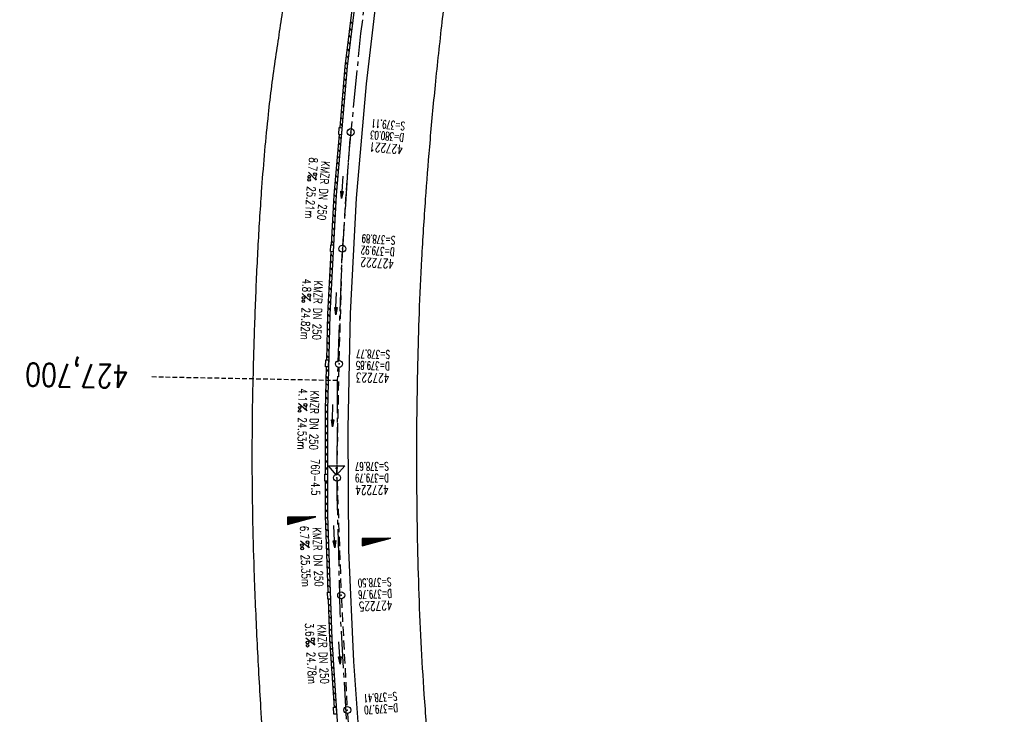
# Model space of a CAD drawing. Extents: x 450316 to 454644, y 428795 to 436505.
# Tile 32 of 256: x 452806 to 453018, y 430398 to 430548. Entities that reach past the tile are written whole.
import ezdxf
from ezdxf.enums import TextEntityAlignment as Align

# ---------------------------------------------------------------- set-up
doc = ezdxf.new("R2010")
doc.units = 0
doc.header["$LTSCALE"] = 2
doc.header["$MEASUREMENT"] = 0
for name, pattern in [('ACHSE', [5.5, 4, -0.5, 0.5, -0.5]), ('AUSGEZOGEN', [0]), ('GESTRICH-X2', [1.5, 1, -0.5]), ('GESTRICHELT', [0.75, 0.5, -0.25])]:
    doc.linetypes.add(name, pattern=pattern)
doc.layers.get('0').update_dxf_attribs({"linetype": 'CONTINUOUS'})
for name, color, linetype in [('ACHSETOP', 1, 'ACHSE'), ('FBR', 8, 'CONTINUOUS'), ('GEF', 1, 'AUSGEZOGEN'), ('HEKTOM', 1, 'GESTRICHELT'), ('KANAL', 7, 'GESTRICH-X2'), ('Netzknoten_PKT', 7, 'CONTINUOUS'), ('Netzknoten_PKT-NR', 7, 'CONTINUOUS'), ('Netzknoten_SIGNATUR', 7, 'CONTINUOUS'), ('PFEIL', 7, 'CONTINUOUS'), ('RINNE', 8, 'CONTINUOUS'), ('SCHACHTNR', 6, 'CONTINUOUS'), ('TEXTO', 4, 'CONTINUOUS'), ('TEXTU', 4, 'CONTINUOUS')]:
    doc.layers.add(name, color=color, linetype=linetype)
doc.styles.add('ROMANS', font='romans.shx', dxfattribs={"width": 0.8})

# ---------------------------------------------------------------- blocks, each defined once
blk = doc.blocks.new('PROM')
blk.add_line((1.57, 1.82), (0.02, 0.02))
for centre, radius in [((0.32, 1.51), 0.317), ((0.94, 0.29), 0.283), ((1.64, 0.29), 0.283)]:
    blk.add_circle(centre, radius)
blk.add_arc((0.99, 2.68), 1.03, 239.1414, 303.3549)
blk = doc.blocks.new('PFEIL2')
at = {"color": 0}
for p, q in [((0.88, 0), (-2.4, -0.01)), ((0.88, -0.27), (0.88, 0.28)), ((0.88, 0.28), (2.43, 0.01)), ((0.91, 0.27), (0.88, 0.26)), ((0.97, 0.26), (0.88, 0.25)), ((1.02, 0.25), (0.88, 0.23)), ((1.07, 0.24), (0.88, 0.21)), ((1.13, 0.23), (0.88, 0.19)), ((1.18, 0.22), (0.88, 0.17)), ((1.24, 0.21), (0.88, 0.15)), ((1.29, 0.21), (0.88, 0.14)), ((1.34, 0.2), (0.88, 0.12)), ((1.4, 0.19), (0.88, 0.1)), ((1.45, 0.18), (0.88, 0.08)), ((1.51, 0.17), (0.88, 0.06)), ((1.56, 0.16), (0.88, 0.04)), ((1.61, 0.15), (0.88, 0.02)), ((1.67, 0.14), (0.88, 0.01)), ((1.72, 0.13), (0.88, -0.01)), ((1.78, 0.12), (0.88, -0.03)), ((1.83, 0.11), (0.88, -0.05)), ((1.88, 0.1), (0.88, -0.07)), ((1.94, 0.09), (0.88, -0.09)), ((2.05, 0.08), (0.88, -0.12)), ((1.99, 0.08), (0.88, -0.11)), ((2.1, 0.07), (0.88, -0.14)), ((2.15, 0.06), (0.88, -0.16)), ((2.21, 0.05), (0.88, -0.18)), ((2.26, 0.04), (0.88, -0.2)), ((2.32, 0.03), (0.88, -0.22)), ((2.37, 0.02), (0.88, -0.23)), ((2.42, 0.01), (0.88, -0.25)), ((2.43, 0.01), (0.88, -0.27))]:
    blk.add_line(p, q, dxfattribs=at)
blk = doc.blocks.new('GST')
at = {"color": 0}
blk.add_circle((0, 0), 0.75, dxfattribs=at)
blk.add_point((0, 0), dxfattribs=at)
blk = doc.blocks.new('*X33')
at = {"color": 0}
for p, q in [((725.83, 193.84), (727.44, 195.45)), ((725.83, 193.85), (727.43, 195.45)), ((725.83, 193.86), (727.42, 195.45)), ((725.83, 193.87), (727.41, 195.45)), ((725.83, 193.88), (727.4, 195.45)), ((725.83, 193.89), (727.39, 195.45)), ((725.83, 193.9), (727.38, 195.45)), ((725.83, 193.91), (727.37, 195.45)), ((725.83, 193.91), (727.37, 195.45)), ((725.83, 193.92), (727.36, 195.45)), ((725.83, 193.93), (727.35, 195.45)), ((725.83, 193.94), (727.34, 195.45)), ((725.83, 193.95), (727.33, 195.45)), ((725.83, 193.96), (727.32, 195.45)), ((725.83, 193.97), (727.31, 195.45)), ((725.83, 193.98), (727.3, 195.45)), ((725.83, 193.99), (727.29, 195.45)), ((725.83, 193.99), (727.29, 195.45)), ((725.83, 194), (727.28, 195.45)), ((725.83, 194.01), (727.27, 195.45)), ((725.83, 194.02), (727.26, 195.45)), ((725.83, 194.03), (727.25, 195.45)), ((725.83, 194.04), (727.24, 195.45)), ((725.83, 194.05), (727.23, 195.45)), ((725.83, 194.06), (727.22, 195.45)), ((725.83, 194.06), (727.21, 195.45)), ((725.83, 194.07), (727.21, 195.45)), ((725.83, 194.08), (727.2, 195.45)), ((725.83, 194.09), (727.19, 195.45)), ((725.83, 194.1), (727.18, 195.45)), ((725.83, 194.11), (727.17, 195.45)), ((725.83, 194.12), (727.16, 195.45)), ((725.83, 194.13), (727.15, 195.45)), ((725.83, 194.14), (727.14, 195.45)), ((725.83, 194.14), (727.14, 195.45)), ((725.83, 194.15), (727.13, 195.45)), ((725.83, 194.16), (727.12, 195.45)), ((725.83, 194.17), (727.11, 195.45)), ((725.83, 194.18), (727.1, 195.45)), ((725.83, 194.19), (727.09, 195.45)), ((725.83, 194.2), (727.08, 195.45)), ((725.83, 194.21), (727.07, 195.45)), ((725.83, 194.21), (727.06, 195.45)), ((725.83, 194.22), (727.06, 195.45)), ((725.83, 194.23), (727.05, 195.45)), ((725.83, 194.24), (727.04, 195.45)), ((725.83, 194.25), (727.03, 195.45)), ((725.83, 194.26), (727.02, 195.45)), ((725.83, 194.27), (727.01, 195.45)), ((725.83, 194.28), (727, 195.45)), ((725.83, 194.29), (726.99, 195.45)), ((725.83, 194.29), (726.99, 195.45)), ((725.83, 194.3), (726.98, 195.45)), ((725.83, 194.31), (726.97, 195.45)), ((725.83, 194.32), (726.96, 195.45)), ((725.83, 194.33), (726.95, 195.45)), ((725.83, 194.34), (726.94, 195.45)), ((725.83, 194.35), (726.93, 195.45)), ((725.83, 194.36), (726.92, 195.45)), ((725.83, 194.37), (726.91, 195.45)), ((725.83, 194.37), (726.91, 195.45)), ((725.83, 194.38), (726.9, 195.45)), ((725.83, 194.39), (726.89, 195.45)), ((725.83, 194.4), (726.88, 195.45)), ((725.83, 194.41), (726.87, 195.45)), ((725.83, 194.42), (726.86, 195.45)), ((725.83, 194.43), (726.85, 195.45)), ((725.83, 194.44), (726.84, 195.45)), ((725.83, 194.44), (726.83, 195.45)), ((725.83, 194.45), (726.83, 195.45)), ((725.83, 194.46), (726.82, 195.45)), ((725.83, 194.47), (726.81, 195.45)), ((725.83, 194.48), (726.8, 195.45)), ((725.83, 194.49), (726.79, 195.45)), ((725.83, 194.5), (726.78, 195.45)), ((725.83, 194.51), (726.77, 195.45)), ((725.83, 194.52), (726.76, 195.45)), ((725.83, 194.52), (726.76, 195.45)), ((725.83, 194.53), (726.75, 195.45)), ((725.83, 194.54), (726.74, 195.45)), ((725.83, 194.55), (726.73, 195.45)), ((725.83, 194.56), (726.72, 195.45)), ((725.83, 194.57), (726.71, 195.45)), ((725.83, 194.58), (726.7, 195.45)), ((725.83, 194.59), (726.69, 195.45)), ((725.83, 194.59), (726.68, 195.45)), ((725.83, 194.6), (726.68, 195.45)), ((725.83, 194.61), (726.67, 195.45)), ((725.83, 194.62), (726.66, 195.45)), ((725.83, 194.63), (726.65, 195.45)), ((725.83, 194.64), (726.64, 195.45)), ((725.83, 194.65), (726.63, 195.45)), ((725.83, 194.66), (726.62, 195.45)), ((725.83, 194.67), (726.61, 195.45)), ((725.83, 194.67), (726.61, 195.45)), ((725.83, 194.68), (726.6, 195.45)), ((725.83, 194.69), (726.59, 195.45)), ((725.83, 194.7), (726.58, 195.45)), ((725.83, 194.71), (726.57, 195.45)), ((725.83, 194.72), (726.56, 195.45)), ((725.83, 194.73), (726.55, 195.45)), ((725.83, 194.74), (726.54, 195.45)), ((725.83, 194.75), (726.53, 195.45)), ((725.83, 194.75), (726.53, 195.45)), ((725.83, 194.76), (726.52, 195.45)), ((725.83, 194.77), (726.51, 195.45)), ((725.83, 194.78), (726.5, 195.45)), ((725.83, 194.79), (726.49, 195.45)), ((725.83, 194.8), (726.48, 195.45)), ((725.83, 194.81), (726.47, 195.45)), ((725.83, 194.82), (726.46, 195.45)), ((725.83, 194.82), (726.45, 195.45)), ((725.83, 194.83), (726.45, 195.45)), ((725.83, 194.84), (726.44, 195.45)), ((725.83, 194.85), (726.43, 195.45)), ((725.83, 194.86), (726.42, 195.45)), ((725.83, 194.87), (726.41, 195.45)), ((725.83, 194.88), (726.4, 195.45)), ((725.83, 194.89), (726.39, 195.45)), ((725.83, 194.9), (726.38, 195.45)), ((725.83, 194.9), (726.38, 195.45)), ((725.83, 194.91), (726.37, 195.45)), ((725.83, 194.92), (726.36, 195.45)), ((725.83, 194.93), (726.35, 195.45)), ((725.83, 194.94), (726.34, 195.45)), ((725.83, 194.95), (726.33, 195.45)), ((725.83, 194.96), (726.32, 195.45)), ((725.83, 194.97), (726.31, 195.45)), ((725.83, 194.98), (726.3, 195.45)), ((725.83, 194.98), (726.3, 195.45)), ((725.83, 194.99), (726.29, 195.45)), ((725.83, 195), (726.28, 195.45)), ((725.83, 195.01), (726.27, 195.45)), ((725.83, 195.02), (726.26, 195.45)), ((725.83, 195.03), (726.25, 195.45)), ((725.83, 195.04), (726.24, 195.45)), ((725.83, 195.05), (726.23, 195.45)), ((725.83, 195.05), (726.22, 195.45)), ((725.83, 195.06), (726.22, 195.45)), ((725.83, 195.07), (726.21, 195.45)), ((725.83, 195.08), (726.2, 195.45)), ((725.83, 195.09), (726.19, 195.45)), ((725.83, 195.1), (726.18, 195.45)), ((725.83, 195.11), (726.17, 195.45)), ((725.83, 195.12), (726.16, 195.45)), ((725.83, 195.13), (726.15, 195.45)), ((725.83, 195.13), (726.15, 195.45)), ((725.83, 195.14), (726.14, 195.45)), ((725.83, 195.15), (726.13, 195.45)), ((725.83, 195.16), (726.12, 195.45)), ((725.83, 195.17), (726.11, 195.45)), ((725.83, 195.18), (726.1, 195.45)), ((725.83, 195.19), (726.09, 195.45)), ((725.83, 195.2), (726.08, 195.45)), ((725.83, 195.2), (726.07, 195.45)), ((725.83, 195.21), (726.07, 195.45)), ((725.83, 195.22), (726.06, 195.45)), ((725.83, 195.23), (726.05, 195.45)), ((725.83, 195.24), (726.04, 195.45)), ((725.83, 195.25), (726.03, 195.45)), ((725.83, 195.26), (726.02, 195.45)), ((725.83, 195.27), (726.01, 195.45)), ((725.83, 195.28), (726, 195.45)), ((725.83, 195.28), (726, 195.45)), ((725.83, 195.29), (725.99, 195.45)), ((725.83, 195.3), (725.98, 195.45)), ((725.83, 195.31), (725.97, 195.45)), ((725.83, 195.32), (725.96, 195.45)), ((725.83, 195.33), (725.95, 195.45)), ((725.83, 195.34), (725.94, 195.45)), ((725.83, 195.35), (725.93, 195.45)), ((725.83, 195.36), (725.92, 195.45)), ((725.83, 195.36), (725.92, 195.45)), ((725.83, 195.37), (725.91, 195.45)), ((725.83, 195.38), (725.9, 195.45)), ((725.83, 195.39), (725.89, 195.45)), ((725.83, 195.4), (725.88, 195.45)), ((725.83, 195.41), (725.87, 195.45)), ((725.83, 195.42), (725.86, 195.45)), ((725.83, 195.43), (725.85, 195.45)), ((725.83, 195.43), (725.84, 195.45)), ((725.83, 195.44), (725.84, 195.45)), ((725.83, 193.83), (727.43, 195.43)), ((725.83, 193.82), (727.43, 195.42)), ((725.83, 193.81), (727.43, 195.41)), ((725.83, 193.8), (727.42, 195.4)), ((725.83, 193.79), (727.42, 195.38)), ((725.83, 193.78), (727.42, 195.37)), ((725.83, 193.77), (727.41, 195.36)), ((725.83, 193.76), (727.41, 195.35)), ((725.83, 193.76), (727.41, 195.34)), ((725.83, 193.75), (727.4, 195.32)), ((725.83, 193.74), (727.4, 195.31)), ((725.83, 193.73), (727.4, 195.3)), ((725.83, 193.72), (727.4, 195.29)), ((725.83, 193.71), (727.39, 195.28)), ((725.83, 193.7), (727.39, 195.26)), ((725.83, 193.69), (727.39, 195.25)), ((725.83, 193.68), (727.38, 195.24)), ((725.83, 193.68), (727.38, 195.23)), ((725.83, 193.67), (727.38, 195.22)), ((725.83, 193.66), (727.37, 195.2)), ((725.83, 193.65), (727.37, 195.19)), ((725.83, 193.64), (727.37, 195.18)), ((725.83, 193.63), (727.36, 195.17)), ((725.83, 193.62), (727.36, 195.16)), ((725.83, 193.61), (727.36, 195.14)), ((725.83, 193.61), (727.35, 195.13)), ((725.83, 193.6), (727.35, 195.12)), ((725.83, 193.59), (727.35, 195.11)), ((725.83, 193.58), (727.34, 195.1)), ((725.83, 193.57), (727.34, 195.08)), ((725.83, 193.56), (727.34, 195.07)), ((725.83, 193.55), (727.34, 195.06)), ((725.83, 193.54), (727.33, 195.05)), ((725.83, 193.53), (727.33, 195.04)), ((725.83, 193.53), (727.33, 195.02)), ((725.83, 193.52), (727.32, 195.01)), ((725.83, 193.51), (727.32, 195)), ((725.83, 193.5), (727.32, 194.99)), ((725.83, 193.49), (727.31, 194.98)), ((725.83, 193.48), (727.31, 194.96)), ((725.83, 193.47), (727.31, 194.95)), ((725.83, 193.46), (727.3, 194.94)), ((725.83, 193.45), (727.3, 194.93)), ((725.83, 193.45), (727.3, 194.92)), ((725.83, 193.44), (727.29, 194.91)), ((725.83, 193.43), (727.29, 194.89)), ((725.83, 193.42), (727.29, 194.88)), ((725.83, 193.41), (727.29, 194.87)), ((725.83, 193.4), (727.28, 194.86)), ((725.83, 193.39), (727.28, 194.85)), ((725.83, 193.38), (727.28, 194.83)), ((725.83, 193.38), (727.27, 194.82)), ((725.83, 193.37), (727.27, 194.81)), ((725.83, 193.36), (727.27, 194.8)), ((725.83, 193.35), (727.26, 194.79)), ((725.83, 193.34), (727.26, 194.77)), ((725.83, 193.33), (727.26, 194.76)), ((725.83, 193.32), (727.25, 194.75)), ((725.83, 193.31), (727.25, 194.74)), ((725.83, 193.3), (727.25, 194.73)), ((725.83, 193.3), (727.24, 194.71)), ((725.83, 193.29), (727.24, 194.7)), ((725.83, 193.28), (727.24, 194.69)), ((725.83, 193.27), (727.23, 194.68)), ((725.83, 193.26), (727.23, 194.67)), ((725.83, 193.25), (727.23, 194.65)), ((725.83, 193.24), (727.23, 194.64)), ((725.83, 193.23), (727.22, 194.63)), ((725.83, 193.22), (727.22, 194.62)), ((725.83, 193.22), (727.22, 194.61)), ((725.83, 193.21), (727.21, 194.59)), ((725.83, 193.2), (727.21, 194.58)), ((725.83, 193.19), (727.21, 194.57)), ((725.83, 193.18), (727.2, 194.56)), ((725.83, 193.17), (727.2, 194.55)), ((725.83, 193.16), (727.2, 194.53)), ((725.83, 193.15), (727.19, 194.52)), ((725.83, 193.15), (727.19, 194.51)), ((725.83, 193.14), (727.19, 194.5)), ((725.83, 193.13), (727.18, 194.49)), ((725.83, 193.12), (727.18, 194.47)), ((725.83, 193.11), (727.18, 194.46)), ((725.83, 193.1), (727.17, 194.45)), ((725.83, 193.09), (727.17, 194.44)), ((725.83, 193.08), (727.17, 194.43)), ((725.83, 193.07), (727.17, 194.41)), ((725.83, 193.07), (727.16, 194.4)), ((725.83, 193.06), (727.16, 194.39)), ((725.83, 193.05), (727.16, 194.38)), ((725.83, 193.04), (727.15, 194.37)), ((725.83, 193.03), (727.15, 194.35)), ((725.83, 193.02), (727.15, 194.34)), ((725.83, 193.01), (727.14, 194.33)), ((725.83, 193), (727.14, 194.32)), ((725.83, 193), (727.14, 194.31)), ((725.83, 192.99), (727.13, 194.29)), ((725.83, 192.98), (727.13, 194.28)), ((725.83, 192.97), (727.13, 194.27)), ((725.83, 192.96), (727.12, 194.26)), ((725.83, 192.95), (727.12, 194.25)), ((725.83, 192.94), (727.12, 194.23)), ((725.83, 192.93), (727.11, 194.22)), ((725.83, 192.92), (727.11, 194.21)), ((725.83, 192.92), (727.11, 194.2)), ((725.83, 192.91), (727.11, 194.19)), ((725.83, 192.9), (727.1, 194.17)), ((725.83, 192.89), (727.1, 194.16)), ((725.83, 192.88), (727.1, 194.15)), ((725.83, 192.87), (727.09, 194.14)), ((725.83, 192.86), (727.09, 194.13)), ((725.83, 192.85), (727.09, 194.11)), ((725.83, 192.84), (727.08, 194.1)), ((725.83, 192.84), (727.08, 194.09)), ((725.83, 192.83), (727.08, 194.08)), ((725.83, 192.82), (727.07, 194.07)), ((725.83, 192.81), (727.07, 194.05)), ((725.83, 192.8), (727.07, 194.04)), ((725.83, 192.79), (727.06, 194.03)), ((725.83, 192.78), (727.06, 194.02)), ((725.83, 192.77), (727.06, 194.01)), ((725.83, 192.77), (727.05, 193.99)), ((725.83, 192.76), (727.05, 193.98)), ((725.83, 192.75), (727.05, 193.97)), ((725.83, 192.74), (727.05, 193.96)), ((725.83, 192.73), (727.04, 193.95)), ((725.83, 192.72), (727.04, 193.93)), ((725.83, 192.71), (727.04, 193.92)), ((725.83, 192.7), (727.03, 193.91)), ((725.83, 192.69), (727.03, 193.9)), ((725.83, 192.69), (727.03, 193.89)), ((725.83, 192.68), (727.02, 193.87)), ((725.83, 192.67), (727.02, 193.86)), ((725.83, 192.66), (727.02, 193.85)), ((725.83, 192.65), (727.01, 193.84)), ((725.83, 192.64), (727.01, 193.83)), ((725.83, 192.63), (727.01, 193.81)), ((725.83, 192.62), (727, 193.8)), ((725.83, 192.62), (727, 193.79)), ((725.83, 192.61), (727, 193.78)), ((725.83, 192.6), (726.99, 193.77)), ((725.83, 192.59), (726.99, 193.75)), ((725.83, 192.58), (726.99, 193.74)), ((725.83, 192.57), (726.99, 193.73)), ((725.83, 192.56), (726.98, 193.72)), ((725.83, 192.55), (726.98, 193.71)), ((725.83, 192.54), (726.98, 193.69)), ((725.83, 192.54), (726.97, 193.68)), ((725.83, 192.53), (726.97, 193.67)), ((725.83, 192.52), (726.97, 193.66)), ((725.83, 192.51), (726.96, 193.65)), ((725.83, 192.5), (726.96, 193.63)), ((725.83, 192.49), (726.96, 193.62)), ((725.83, 192.48), (726.95, 193.61)), ((725.83, 192.47), (726.95, 193.6)), ((725.83, 192.46), (726.95, 193.59)), ((725.83, 192.46), (726.94, 193.57)), ((725.83, 192.45), (726.94, 193.56)), ((725.83, 192.44), (726.94, 193.55)), ((725.83, 192.43), (726.94, 193.54)), ((725.83, 192.42), (726.93, 193.53)), ((725.83, 192.41), (726.93, 193.51)), ((725.83, 192.4), (726.93, 193.5)), ((725.83, 192.39), (726.92, 193.49)), ((725.83, 192.39), (726.92, 193.48)), ((725.83, 192.38), (726.92, 193.47)), ((725.83, 192.37), (726.91, 193.45)), ((725.83, 192.36), (726.91, 193.44)), ((725.83, 192.35), (726.91, 193.43)), ((725.83, 192.34), (726.9, 193.42)), ((725.83, 192.33), (726.9, 193.41)), ((725.83, 192.32), (726.9, 193.39)), ((725.83, 192.31), (726.89, 193.38)), ((725.83, 192.31), (726.89, 193.37)), ((725.83, 192.3), (726.89, 193.36)), ((725.83, 192.29), (726.88, 193.35)), ((725.83, 192.28), (726.88, 193.33)), ((725.83, 192.27), (726.88, 193.32)), ((725.83, 192.26), (726.88, 193.31)), ((725.83, 192.25), (726.87, 193.3)), ((725.83, 192.24), (726.87, 193.29)), ((725.83, 192.24), (726.87, 193.27)), ((725.83, 192.23), (726.86, 193.26)), ((725.83, 192.22), (726.86, 193.25)), ((725.83, 192.21), (726.86, 193.24)), ((725.83, 192.2), (726.85, 193.23)), ((725.83, 192.19), (726.85, 193.21)), ((725.83, 192.18), (726.85, 193.2)), ((725.83, 192.17), (726.84, 193.19)), ((725.83, 192.16), (726.84, 193.18)), ((725.83, 192.16), (726.84, 193.17)), ((725.83, 192.15), (726.83, 193.15)), ((725.83, 192.14), (726.83, 193.14)), ((725.83, 192.13), (726.83, 193.13)), ((725.83, 192.12), (726.82, 193.12)), ((725.83, 192.11), (726.82, 193.11)), ((725.83, 192.1), (726.82, 193.09)), ((725.83, 192.09), (726.82, 193.08)), ((725.83, 192.08), (726.81, 193.07)), ((725.83, 192.08), (726.81, 193.06)), ((725.83, 192.07), (726.81, 193.05)), ((725.83, 192.06), (726.8, 193.03)), ((725.83, 192.05), (726.8, 193.02)), ((725.83, 192.04), (726.8, 193.01)), ((725.83, 192.03), (726.79, 193)), ((725.83, 192.02), (726.79, 192.99)), ((725.83, 192.01), (726.79, 192.97)), ((725.83, 192.01), (726.78, 192.96)), ((725.83, 192), (726.78, 192.95)), ((725.83, 191.99), (726.78, 192.94)), ((725.83, 191.98), (726.77, 192.93)), ((725.83, 191.97), (726.77, 192.91)), ((725.83, 191.96), (726.77, 192.9)), ((725.83, 191.95), (726.76, 192.89)), ((725.83, 191.94), (726.76, 192.88)), ((725.83, 191.93), (726.76, 192.87)), ((725.83, 191.93), (726.76, 192.85)), ((725.83, 191.92), (726.75, 192.84)), ((725.83, 191.91), (726.75, 192.83)), ((725.83, 191.9), (726.75, 192.82)), ((725.83, 191.89), (726.74, 192.81)), ((725.83, 191.88), (726.74, 192.79)), ((725.83, 191.87), (726.74, 192.78)), ((725.83, 191.86), (726.73, 192.77)), ((725.83, 191.85), (726.73, 192.76)), ((725.83, 191.85), (726.73, 192.75)), ((725.83, 191.84), (726.72, 192.73)), ((725.83, 191.83), (726.72, 192.72)), ((725.83, 191.82), (726.72, 192.71)), ((725.83, 191.81), (726.71, 192.7)), ((725.83, 191.8), (726.71, 192.69)), ((725.83, 191.79), (726.71, 192.67)), ((725.83, 191.78), (726.7, 192.66)), ((725.83, 191.78), (726.7, 192.65)), ((725.83, 191.77), (726.7, 192.64)), ((725.83, 191.76), (726.7, 192.63)), ((725.83, 191.75), (726.69, 192.61)), ((725.83, 191.74), (726.69, 192.6)), ((725.83, 191.73), (726.69, 192.59)), ((725.83, 191.72), (726.68, 192.58)), ((725.83, 191.71), (726.68, 192.57)), ((725.83, 191.7), (726.68, 192.55)), ((725.83, 191.7), (726.67, 192.54)), ((725.83, 191.69), (726.67, 192.53)), ((725.83, 191.68), (726.67, 192.52)), ((725.83, 191.67), (726.66, 192.51)), ((725.83, 191.66), (726.66, 192.49)), ((725.83, 191.65), (726.66, 192.48)), ((725.83, 191.64), (726.65, 192.47)), ((725.83, 191.63), (726.65, 192.46)), ((725.83, 191.63), (726.65, 192.45)), ((725.83, 191.62), (726.64, 192.43)), ((725.83, 191.61), (726.64, 192.42)), ((725.83, 191.6), (726.64, 192.41)), ((725.83, 191.59), (726.64, 192.4)), ((725.83, 191.58), (726.63, 192.39)), ((725.83, 191.57), (726.63, 192.37)), ((725.83, 191.56), (726.63, 192.36)), ((725.83, 191.55), (726.62, 192.35)), ((725.83, 191.55), (726.62, 192.34)), ((725.83, 191.54), (726.62, 192.33)), ((725.83, 191.53), (726.61, 192.31)), ((725.83, 191.52), (726.61, 192.3)), ((725.83, 191.51), (726.61, 192.29)), ((725.83, 191.5), (726.6, 192.28)), ((725.83, 191.49), (726.6, 192.27)), ((725.83, 191.48), (726.6, 192.25)), ((725.83, 191.47), (726.59, 192.24)), ((725.83, 191.47), (726.59, 192.23)), ((725.83, 191.46), (726.59, 192.22)), ((725.83, 191.45), (726.59, 192.21)), ((725.83, 191.44), (726.58, 192.19)), ((725.83, 191.43), (726.58, 192.18)), ((725.83, 191.42), (726.58, 192.17)), ((725.83, 191.41), (726.57, 192.16)), ((725.83, 191.4), (726.57, 192.15)), ((725.83, 191.4), (726.57, 192.13)), ((725.83, 191.39), (726.56, 192.12)), ((725.83, 191.38), (726.56, 192.11)), ((725.83, 191.37), (726.56, 192.1)), ((725.83, 191.36), (726.55, 192.09)), ((725.83, 191.35), (726.55, 192.07)), ((725.83, 191.34), (726.55, 192.06)), ((725.83, 191.33), (726.54, 192.05)), ((725.83, 191.32), (726.54, 192.04)), ((725.83, 191.32), (726.54, 192.03)), ((725.83, 191.31), (726.53, 192.01)), ((725.83, 191.3), (726.53, 192)), ((725.83, 191.29), (726.53, 191.99)), ((725.83, 191.28), (726.53, 191.98)), ((725.83, 191.27), (726.52, 191.97)), ((725.83, 191.26), (726.52, 191.95)), ((725.83, 191.25), (726.52, 191.94)), ((725.83, 191.25), (726.51, 191.93)), ((725.83, 191.24), (726.51, 191.92)), ((725.83, 191.23), (726.51, 191.91)), ((725.83, 191.22), (726.5, 191.89)), ((725.83, 191.21), (726.5, 191.88)), ((725.83, 191.2), (726.5, 191.87)), ((725.83, 191.19), (726.49, 191.86)), ((725.83, 191.18), (726.49, 191.85)), ((725.83, 191.17), (726.49, 191.84)), ((725.83, 191.17), (726.48, 191.82)), ((725.83, 191.16), (726.48, 191.81)), ((725.83, 191.15), (726.48, 191.8)), ((725.83, 191.14), (726.47, 191.79)), ((725.83, 191.13), (726.47, 191.78)), ((725.83, 191.12), (726.47, 191.76)), ((725.83, 191.11), (726.47, 191.75)), ((725.83, 191.1), (726.46, 191.74)), ((725.83, 191.09), (726.46, 191.73)), ((725.83, 191.09), (726.46, 191.72)), ((725.83, 191.08), (726.45, 191.7)), ((725.83, 191.07), (726.45, 191.69)), ((725.83, 191.06), (726.45, 191.68)), ((725.83, 191.05), (726.44, 191.67)), ((725.83, 191.04), (726.44, 191.66)), ((725.83, 191.03), (726.44, 191.64)), ((725.83, 191.02), (726.43, 191.63)), ((725.83, 191.02), (726.43, 191.62)), ((725.83, 191.01), (726.43, 191.61)), ((725.83, 191), (726.42, 191.6)), ((725.83, 190.99), (726.42, 191.58)), ((725.83, 190.98), (726.42, 191.57)), ((725.83, 190.97), (726.41, 191.56)), ((725.83, 190.96), (726.41, 191.55)), ((725.83, 190.95), (726.41, 191.54)), ((725.83, 190.94), (726.41, 191.52)), ((725.83, 190.94), (726.4, 191.51)), ((725.83, 190.93), (726.4, 191.5)), ((725.83, 190.92), (726.4, 191.49)), ((725.83, 190.91), (726.39, 191.48)), ((725.83, 190.9), (726.39, 191.46)), ((725.83, 190.89), (726.39, 191.45)), ((725.83, 190.88), (726.38, 191.44)), ((725.83, 190.87), (726.38, 191.43)), ((725.83, 190.87), (726.38, 191.42)), ((725.83, 190.86), (726.37, 191.4)), ((725.83, 190.85), (726.37, 191.39)), ((725.83, 190.84), (726.37, 191.38)), ((725.83, 190.83), (726.36, 191.37)), ((725.83, 190.82), (726.36, 191.36)), ((725.83, 190.81), (726.36, 191.34)), ((725.83, 190.8), (726.35, 191.33)), ((725.83, 190.79), (726.35, 191.32)), ((725.83, 190.79), (726.35, 191.31)), ((725.83, 190.78), (726.35, 191.3)), ((725.83, 190.77), (726.34, 191.28)), ((725.83, 190.76), (726.34, 191.27)), ((725.83, 190.75), (726.34, 191.26)), ((725.83, 190.74), (726.33, 191.25)), ((725.83, 190.73), (726.33, 191.24)), ((725.83, 190.72), (726.33, 191.22)), ((725.83, 190.71), (726.32, 191.21)), ((725.83, 190.71), (726.32, 191.2)), ((725.83, 190.7), (726.32, 191.19)), ((725.83, 190.69), (726.31, 191.18)), ((725.83, 190.68), (726.31, 191.16)), ((725.83, 190.67), (726.31, 191.15)), ((725.83, 190.66), (726.3, 191.14)), ((725.83, 190.65), (726.3, 191.13)), ((725.83, 190.64), (726.3, 191.12)), ((725.83, 190.64), (726.29, 191.1)), ((725.83, 190.63), (726.29, 191.09)), ((725.83, 190.62), (726.29, 191.08)), ((725.83, 190.61), (726.29, 191.07)), ((725.83, 190.6), (726.28, 191.06)), ((725.83, 190.59), (726.28, 191.04)), ((725.83, 190.58), (726.28, 191.03)), ((725.83, 190.57), (726.27, 191.02)), ((725.83, 190.56), (726.27, 191.01)), ((725.83, 190.56), (726.27, 191)), ((725.83, 190.55), (726.26, 190.98)), ((725.83, 190.54), (726.26, 190.97)), ((725.83, 190.53), (726.26, 190.96)), ((725.83, 190.52), (726.25, 190.95)), ((725.83, 190.51), (726.25, 190.94)), ((725.83, 190.5), (726.25, 190.92)), ((725.83, 190.49), (726.24, 190.91)), ((725.83, 190.48), (726.24, 190.9)), ((725.83, 190.48), (726.24, 190.89)), ((725.83, 190.47), (726.24, 190.88)), ((725.83, 190.46), (726.23, 190.86)), ((725.83, 190.45), (726.23, 190.85)), ((725.83, 190.44), (726.23, 190.84)), ((725.83, 190.43), (726.22, 190.83)), ((725.83, 190.42), (726.22, 190.82)), ((725.83, 190.41), (726.22, 190.8)), ((725.83, 190.41), (726.21, 190.79)), ((725.83, 190.4), (726.21, 190.78)), ((725.83, 190.39), (726.21, 190.77)), ((725.83, 190.38), (726.2, 190.76)), ((725.83, 190.37), (726.2, 190.74)), ((725.83, 190.36), (726.2, 190.73)), ((725.83, 190.35), (726.19, 190.72)), ((725.83, 190.34), (726.19, 190.71)), ((725.83, 190.33), (726.19, 190.7)), ((725.83, 190.33), (726.18, 190.68)), ((725.83, 190.32), (726.18, 190.67)), ((725.83, 190.31), (726.18, 190.66)), ((725.83, 190.3), (726.18, 190.65)), ((725.83, 190.29), (726.17, 190.64)), ((725.83, 190.28), (726.17, 190.62)), ((725.83, 190.27), (726.17, 190.61)), ((725.83, 190.26), (726.16, 190.6)), ((725.83, 190.26), (726.16, 190.59)), ((725.83, 190.25), (726.16, 190.58)), ((725.83, 190.24), (726.15, 190.56)), ((725.83, 190.23), (726.15, 190.55)), ((725.83, 190.22), (726.15, 190.54)), ((725.83, 190.21), (726.14, 190.53)), ((725.83, 190.2), (726.14, 190.52)), ((725.83, 190.19), (726.14, 190.5)), ((725.83, 190.18), (726.13, 190.49)), ((725.83, 190.18), (726.13, 190.48)), ((725.83, 190.17), (726.13, 190.47)), ((725.83, 190.16), (726.12, 190.46)), ((725.83, 190.15), (726.12, 190.44)), ((725.83, 190.14), (726.12, 190.43)), ((725.83, 190.13), (726.12, 190.42)), ((725.83, 190.12), (726.11, 190.41)), ((725.83, 190.11), (726.11, 190.4)), ((725.83, 190.1), (726.11, 190.38)), ((725.83, 190.1), (726.1, 190.37)), ((725.83, 190.09), (726.1, 190.36)), ((725.83, 190.08), (726.1, 190.35)), ((725.83, 190.07), (726.09, 190.34)), ((725.83, 190.06), (726.09, 190.32)), ((725.83, 190.05), (726.09, 190.31)), ((725.83, 190.04), (726.08, 190.3)), ((725.83, 190.03), (726.08, 190.29)), ((725.83, 190.03), (726.08, 190.28)), ((725.83, 190.02), (726.07, 190.26)), ((725.83, 190.01), (726.07, 190.25)), ((725.83, 190), (726.07, 190.24)), ((725.83, 189.99), (726.06, 190.23)), ((725.83, 189.98), (726.06, 190.22)), ((725.83, 189.97), (726.06, 190.2)), ((725.83, 189.96), (726.06, 190.19)), ((725.83, 189.95), (726.05, 190.18)), ((725.83, 189.95), (726.05, 190.17)), ((725.83, 189.94), (726.05, 190.16)), ((725.83, 189.93), (726.04, 190.14)), ((725.83, 189.92), (726.04, 190.13)), ((725.83, 189.91), (726.04, 190.12)), ((725.83, 189.9), (726.03, 190.11)), ((725.83, 189.89), (726.03, 190.1)), ((725.83, 189.88), (726.03, 190.08)), ((725.83, 189.88), (726.02, 190.07)), ((725.83, 189.87), (726.02, 190.06)), ((725.83, 189.86), (726.02, 190.05)), ((725.83, 189.85), (726.01, 190.04)), ((725.83, 189.84), (726.01, 190.02)), ((725.83, 189.83), (726.01, 190.01)), ((725.83, 189.82), (726, 190)), ((725.83, 189.81), (726, 189.99)), ((725.83, 189.8), (726, 189.98)), ((725.83, 189.8), (726, 189.96)), ((725.83, 189.79), (725.99, 189.95)), ((725.83, 189.78), (725.99, 189.94)), ((725.83, 189.77), (725.99, 189.93)), ((725.83, 189.76), (725.98, 189.92)), ((725.83, 189.75), (725.98, 189.9)), ((725.83, 189.74), (725.98, 189.89)), ((725.83, 189.73), (725.97, 189.88)), ((725.83, 189.72), (725.97, 189.87)), ((725.83, 189.72), (725.97, 189.86)), ((725.83, 189.71), (725.96, 189.84)), ((725.83, 189.7), (725.96, 189.83)), ((725.83, 189.69), (725.96, 189.82)), ((725.83, 189.68), (725.95, 189.81)), ((725.83, 189.67), (725.95, 189.8)), ((725.83, 189.66), (725.95, 189.78)), ((725.83, 189.65), (725.94, 189.77)), ((725.83, 189.65), (725.94, 189.76)), ((725.83, 189.64), (725.94, 189.75)), ((725.83, 189.63), (725.94, 189.74)), ((725.83, 189.62), (725.93, 189.72)), ((725.83, 189.61), (725.93, 189.71)), ((725.83, 189.6), (725.93, 189.7)), ((725.83, 189.59), (725.92, 189.69)), ((725.83, 189.58), (725.92, 189.68)), ((725.83, 189.57), (725.92, 189.66)), ((725.83, 189.57), (725.91, 189.65)), ((725.83, 189.56), (725.91, 189.64)), ((725.83, 189.55), (725.91, 189.63)), ((725.83, 189.54), (725.9, 189.62)), ((725.83, 189.53), (725.9, 189.6)), ((725.83, 189.52), (725.9, 189.59)), ((725.83, 189.51), (725.89, 189.58)), ((725.83, 189.5), (725.89, 189.57)), ((725.83, 189.49), (725.89, 189.56)), ((725.83, 189.49), (725.89, 189.54)), ((725.83, 189.48), (725.88, 189.53)), ((725.83, 189.47), (725.88, 189.52)), ((725.83, 189.46), (725.88, 189.51)), ((725.83, 189.45), (725.87, 189.5)), ((725.83, 189.44), (725.87, 189.48)), ((725.83, 189.43), (725.87, 189.47)), ((725.83, 189.42), (725.86, 189.46)), ((725.83, 189.42), (725.86, 189.45)), ((725.83, 189.41), (725.86, 189.44)), ((725.83, 189.4), (725.85, 189.42)), ((725.83, 189.39), (725.85, 189.41)), ((725.83, 189.38), (725.85, 189.4)), ((725.83, 189.37), (725.84, 189.39)), ((725.83, 189.36), (725.84, 189.38)), ((725.83, 189.35), (725.84, 189.36)), ((725.83, 189.34), (725.83, 189.35)), ((725.83, 189.34), (725.83, 189.34))]:
    blk.add_line(p, q, dxfattribs=at)
blk = doc.blocks.new('GEF')
at = {"color": 0}
for p, q in [((0.01, 0.02), (0.01, 6.15)), ((1.62, 6.15), (0.01, 0.02)), ((0.01, 6.15), (1.62, 6.15))]:
    blk.add_line(p, q, dxfattribs=at)
blk.add_blockref('*X33', (-725.82, -189.3), dxfattribs=at)
blk = doc.blocks.new('PKT')
at = {"color": 0}
blk.add_circle((0, 0), 0.15, dxfattribs=at)
blk.add_point((0, 0), dxfattribs=at)
blk = doc.blocks.new('Station_Netzknoten')
at = {"layer": 'Netzknoten_SIGNATUR'}
for p, q in [((-1.75, 0.5), (1.75, 0.5)), ((0, -1.5), (-1.75, 0.5)), ((0, -1.5), (1.75, 0.5))]:
    blk.add_line(p, q, dxfattribs=at)
blk.add_point((0, 0), dxfattribs=at)

msp = doc.modelspace()

# ---------------------------------------------------------------- linework, layer by layer
for points in [[(452875.03, 430524.42), (452874.9, 430522.92), (452874.32, 430522.97), (452874.45, 430524.47)], [(452873.22, 430499.18), (452873.14, 430497.68), (452872.55, 430497.71), (452872.64, 430499.21)], [(452872.12, 430474.36), (452872.08, 430472.85), (452871.5, 430472.87), (452871.53, 430474.37)], [(452871.92, 430449.71), (452871.93, 430448.21), (452871.35, 430448.21), (452871.34, 430449.71)], [(452872.48, 430424.31), (452872.54, 430422.81), (452871.95, 430422.79), (452871.9, 430424.29)], [(452873.77, 430399.53), (452873.88, 430398.03), (452873.29, 430397.99), (452873.19, 430399.49)]]:
    msp.add_lwpolyline(points, close=True)
at = {"layer": 'ACHSETOP', "flags": 128}
msp.add_lwpolyline([(452882.25, 430569.49), (452879.03, 430544.7), (452876.58, 430519.82), (452874.91, 430494.88), (452874.02, 430469.89), (452873.92, 430444.9), (452874.59, 430419.91), (452876.05, 430394.95), (452878.29, 430370.05), (452881.31, 430345.23), (452885.25, 430320.53), (452889.66, 430295.95), (452894.99, 430271.52), (452901.08, 430247.28), (452903.96, 430236.83), (452907.81, 430223.2), (452914.61, 430199.14), (452921.4, 430175.08), (452928.2, 430151.02), (452934.99, 430126.97), (452941.79, 430102.91), (452948.59, 430078.85), (452955.39, 430054.79), (452962.18, 430030.73), (452968.98, 430006.67), (452975.78, 429982.61), (452981.97, 429960.67), (452982.57, 429958.56), (452989.81, 429934.63), (452997.79, 429910.94), (453006.51, 429887.51), (453015.96, 429864.36), (453026.12, 429841.52), (453036.99, 429819.01), (453048.56, 429796.85), (453060.82, 429775.06), (453073.75, 429753.67), (453087.35, 429732.69), (453101.59, 429712.15), (453116.47, 429692.06), (453131.97, 429672.44), (453148.07, 429653.32), (453164.77, 429634.71), (453182.03, 429616.64), (453199.86, 429599.1), (453218.22, 429582.14), (453237.1, 429565.76), (453256.49, 429549.97), (453276.36, 429534.8), (453296.69, 429520.26), (453317.47, 429506.36), (453338.67, 429493.12), (453360.28, 429480.54), (453382.27, 429468.65), (453404.61, 429457.45), (453427.3, 429446.95), (453450.31, 429437.17), (453455.65, 429435.02), (453473.53, 429427.89), (453496.75, 429418.64), (453519.97, 429409.38), (453543.2, 429400.12), (453566.42, 429390.87), (453589.64, 429381.61), (453612.87, 429372.36), (453636.09, 429363.1), (453659.31, 429353.84), (453682.54, 429344.59), (453705.76, 429335.33), (453728.98, 429326.08), (453752.21, 429316.82), (453775.43, 429307.57), (453798.65, 429298.31), (453821.88, 429289.05), (453845.1, 429279.8), (453868.32, 429270.54), (453891.55, 429261.28), (453896.83, 429259.18), (453961.22, 429233.52, -0.000003), (453966.34, 429231.47, -0.000001), (453992.07, 429221.22, -0.003794), (454011.42, 429213.34, -0.001728), (454053.72, 429195.55, -0.007748), (454090.31, 429179.35, -0.005168), (454144.52, 429153.66, -0.006197), (454189.08, 429131.27, -0.006166), (454233.31, 429107.68, -0.005197), (454276.72, 429083.23, -0.005161), (454319.92, 429057.71, -0.004418), (454344.17, 429042.75, -0.003181), (454377.54, 429021.46, -0.001663), (454389.57, 429013.62)], format="xyb", dxfattribs=at)
at = {"layer": 'FBR', "flags": 128}
for points in [[(453276.71, 431178.63, -0.000118), (453287.06, 431188.26, -0.000276), (453291.49, 431192.36, -0.000001), (453311.41, 431210.82, -0.000243), (453311.47, 431210.88, -0.000468), (453320.71, 431219.4, 0.000406), (453331.34, 431229.21, 0.000197), (453340.22, 431237.43, -0.00015), (453349.11, 431245.64, -0.000461), (453368.01, 431263.09, 0.000541), (453384.11, 431277.95, 0.000242), (453392.43, 431285.66, -0.000279)], [(452898.06, 430559.26, 0.004234), (452896.46, 430546.34, 0.004036), (452895.01, 430532.77, 0.003184), (452893.86, 430520.3, 0.003528), (452892.98, 430509.04, 0.004166), (452892.16, 430496.16, 0.004601), (452891.63, 430484.48, 0.003654), (452891.31, 430473.44, 0.003346), (452891.12, 430461.38, 0.003157), (452891.1, 430449.12, 0.003215), (452891.23, 430437.08, 0.004193), (452891.53, 430425.24, 0.004249), (452892.02, 430413.56, 0.004506), (452892.7, 430402.22, 0.004076), (452893.67, 430389.68, 0.003647)]]:
    msp.add_lwpolyline(points, format="xyb", dxfattribs=at)
for points in [[(452921.84, 430732.77), (452912.39, 430705.98), (452904.72, 430681.5), (452898.28, 430658.22), (452893.21, 430637.93), (452887.49, 430611.83), (452883.17, 430588.46), (452879.23, 430562.76), (452876.17, 430537.59), (452873.77, 430509.86), (452872.41, 430484.19), (452871.91, 430463.54), (452871.91, 430440.86), (452872.82, 430414.21), (452874.6, 430387.6)], [(452925.51, 430730.04), (452917.1, 430706.31), (452909.57, 430682.2), (452902.87, 430658.51), (452897.22, 430635.99), (452891.71, 430610.54), (452887.22, 430585.97), (452883.49, 430561.48), (452880.25, 430533.91), (452878.11, 430509.25), (452876.78, 430484.35), (452876.26, 430459.56), (452876.46, 430433.35), (452877.48, 430409.34), (452879.29, 430384.23)]]:
    msp.add_lwpolyline(points, dxfattribs=at)
at = {"layer": 'FBR'}
msp.add_lwpolyline([(452862.37, 430550.7, 0.000511), (452860.69, 430539.57, 0.010745), (452859.12, 430527.32, 0.008376), (452857.71, 430511.55, 0.000031), (452857.7, 430511.47, 0.004413), (452856.93, 430499.26, 0.004299), (452856.34, 430486.54, 0.002271), (452855.92, 430473.79, 0.003086), (452855.71, 430464.41, 0.004572), (452855.63, 430451.9, 0.004536), (452855.77, 430439.3, 0.004051), (452856.1, 430427.76, 0.003196), (452856.73, 430413.15, 0.003366), (452857.56, 430398.41, 0.004486), (452858.35, 430387.36, 0.004676)], format="xyb", dxfattribs=at)
at = {"layer": 'HEKTOM'}
msp.add_line((452874.03, 430469.91), (452834.03, 430470.69), dxfattribs=at)
at = {"layer": 'KANAL'}
for p, q in [((452875.19, 430499.06), (452876.84, 430522.72)), ((452874.44, 430474.25), (452875.09, 430497.56)), ((452873.94, 430449.75), (452874.41, 430472.75)), ((452873.97, 430448.25), (452874.84, 430424.41)), ((452874.91, 430422.91), (452876.12, 430399.66)), ((452876.22, 430398.16), (452878.09, 430374.62))]:
    msp.add_line(p, q, dxfattribs=at)
at = {"layer": 'RINNE'}
for p, q in [((452876.85, 430547.33), (452877.28, 430546.73)), ((452876.67, 430545.87), (452877.11, 430545.27)), ((452876.5, 430544.4), (452876.93, 430543.81)), ((452876.14, 430541.48), (452876.57, 430540.88)), ((452876.32, 430542.94), (452876.75, 430542.34)), ((452875.96, 430540.02), (452876.39, 430539.42)), ((452875.66, 430537.48), (452876.12, 430536.95)), ((452875.79, 430538.55), (452876.22, 430537.96)), ((452875.45, 430535.01), (452875.9, 430534.49)), ((452875.57, 430536.4), (452876.02, 430535.87)), ((452875.33, 430533.62), (452875.78, 430533.1)), ((452875.09, 430530.85), (452875.54, 430530.33)), ((452875.21, 430532.24), (452875.66, 430531.71)), ((452874.97, 430529.47), (452875.42, 430528.94)), ((452874.73, 430526.69), (452875.18, 430526.17)), ((452874.85, 430528.08), (452875.3, 430527.56)), ((452874.61, 430525.31), (452875.06, 430524.78)), ((452874.37, 430522.54), (452874.82, 430522.01)), ((452874.13, 430519.76), (452874.58, 430519.24)), ((452874.25, 430521.15), (452874.7, 430520.63)), ((452874.01, 430518.38), (452874.46, 430517.85)), ((452873.77, 430515.61), (452874.22, 430515.08)), ((452873.89, 430516.99), (452874.34, 430516.47)), ((452873.65, 430514.22), (452874.1, 430513.7)), ((452873.41, 430511.45), (452873.86, 430510.92)), ((452873.53, 430512.83), (452873.98, 430512.31)), ((452873.29, 430510.06), (452873.75, 430509.53)), ((452873.13, 430507.2), (452873.6, 430506.65)), ((452873.2, 430508.63), (452873.68, 430508.09)), ((452873.05, 430505.76), (452873.52, 430505.22)), ((452872.9, 430502.89), (452873.37, 430502.34)), ((452872.98, 430504.32), (452873.45, 430503.78)), ((452872.82, 430501.45), (452873.3, 430500.91)), ((452872.75, 430500.01), (452873.22, 430499.47)), ((452872.6, 430497.14), (452873.07, 430496.6)), ((452872.44, 430494.27), (452872.91, 430493.72)), ((452872.52, 430495.7), (452872.99, 430495.16)), ((452872.37, 430492.83), (452872.84, 430492.29)), ((452872.29, 430491.39), (452872.76, 430490.85)), ((452872.14, 430488.52), (452872.61, 430487.98)), ((452872.21, 430489.96), (452872.69, 430489.41)), ((452872.06, 430487.08), (452872.53, 430486.54)), ((452871.91, 430484.21), (452872.4, 430483.65)), ((452871.99, 430485.65), (452872.46, 430485.1)), ((452871.87, 430482.73), (452872.36, 430482.17)), ((452871.8, 430479.76), (452872.29, 430479.2)), ((452871.84, 430481.25), (452872.32, 430480.69)), ((452871.77, 430478.28), (452872.25, 430477.72)), ((452871.69, 430475.32), (452872.18, 430474.76)), ((452871.73, 430476.8), (452872.22, 430476.24)), ((452871.62, 430472.35), (452872.11, 430471.79)), ((452871.55, 430469.39), (452872.03, 430468.83)), ((452871.58, 430470.87), (452872.07, 430470.31)), ((452871.51, 430467.9), (452872, 430467.34)), ((452871.44, 430464.94), (452871.93, 430464.38)), ((452871.48, 430466.42), (452871.96, 430465.86)), ((452871.41, 430463.45), (452871.91, 430462.88)), ((452871.41, 430461.93), (452871.91, 430461.35)), ((452871.41, 430460.4), (452871.91, 430459.83)), ((452871.41, 430458.88), (452871.91, 430458.31)), ((452871.41, 430457.36), (452871.91, 430456.78)), ((452871.41, 430455.83), (452871.91, 430455.26)), ((452871.41, 430454.31), (452871.91, 430453.73)), ((452871.41, 430452.78), (452871.91, 430452.21)), ((452871.41, 430451.26), (452871.91, 430450.68)), ((452871.41, 430449.74), (452871.41, 430449.73)), ((452871.41, 430448.21), (452871.91, 430447.64)), ((452871.41, 430446.69), (452871.91, 430446.11)), ((452871.41, 430445.16), (452871.91, 430444.59)), ((452871.41, 430443.64), (452871.91, 430443.06)), ((452871.41, 430442.11), (452871.91, 430441.54)), ((452871.42, 430440.61), (452871.93, 430440.18)), ((452871.46, 430439.27), (452871.98, 430438.84)), ((452871.51, 430437.93), (452872.02, 430437.5)), ((452871.55, 430436.59), (452872.07, 430436.16)), ((452871.6, 430435.25), (452872.11, 430434.82)), ((452871.65, 430433.9), (452872.16, 430433.47)), ((452871.69, 430432.56), (452872.21, 430432.13)), ((452871.74, 430431.22), (452872.25, 430430.79)), ((452871.78, 430429.88), (452872.3, 430429.45)), ((452871.83, 430428.54), (452872.35, 430428.11)), ((452871.88, 430427.2), (452872.39, 430426.77)), ((452871.92, 430425.86), (452872.44, 430425.43)), ((452871.97, 430424.52), (452872.21, 430424.31)), ((452872.44, 430422.82), (452872.53, 430422.75)), ((452872.06, 430421.83), (452872.58, 430421.4)), ((452872.11, 430420.49), (452872.62, 430420.06)), ((452872.15, 430419.15), (452872.67, 430418.72)), ((452872.2, 430417.81), (452872.71, 430417.38)), ((452872.25, 430416.47), (452872.76, 430416.04)), ((452872.29, 430415.13), (452872.81, 430414.7)), ((452872.35, 430413.78), (452872.88, 430413.33)), ((452872.44, 430412.4), (452872.97, 430411.95)), ((452872.54, 430411.02), (452873.07, 430410.58)), ((452872.63, 430409.64), (452873.16, 430409.2)), ((452872.72, 430408.26), (452873.25, 430407.82)), ((452872.81, 430406.88), (452873.34, 430406.44)), ((452872.9, 430405.5), (452873.43, 430405.06)), ((452873, 430404.12), (452873.53, 430403.68)), ((452873.09, 430402.74), (452873.62, 430402.3)), ((452873.18, 430401.36), (452873.71, 430400.92)), ((452873.27, 430399.98), (452873.8, 430399.54))]:
    msp.add_line(p, q, dxfattribs=at)
for points in [[(452892.98, 430636.87), (452887.49, 430611.83), (452883.17, 430588.46), (452879.23, 430562.76), (452876.17, 430537.59), (452873.77, 430509.86), (452872.41, 430484.19), (452871.91, 430463.54), (452871.91, 430440.86), (452872.82, 430414.21), (452874.6, 430387.6), (452877.07, 430362.76), (452878.79, 430349.59)], [(452877.51, 430552.75), (452875.67, 430537.64)], [(452875.67, 430537.64), (452874.53, 430524.44)], [(452874.4, 430522.94), (452873.27, 430509.9), (452872.7, 430499.21)], [(452872.63, 430497.71), (452871.91, 430484.21), (452871.67, 430474.34)], [(452871.63, 430472.83), (452871.41, 430463.55), (452871.41, 430449.73)], [(452871.41, 430448.23), (452871.41, 430440.85)], [(452871.41, 430440.85), (452871.98, 430424.31)], [(452872.03, 430422.8), (452872.32, 430414.19), (452873.31, 430399.47)]]:
    msp.add_lwpolyline(points, dxfattribs=at)

# ---------------------------------------------------------------- block references
for p, rotation in [((452876.91, 430523.47), 265.0148999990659), ((452875.12, 430498.33), 266.8230999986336), ((452874.41, 430473.51), 268.6032999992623), ((452873.94, 430448.98), 270.3629999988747), ((452874.86, 430423.65), 272.1811000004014), ((452876.17, 430398.91), 273.9590999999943)]:
    msp.add_blockref('GST', p, dxfattribs=dict(rotation=rotation))
at = {"layer": 'GEF', "xscale": -1}
for p, rotation in [((452869.41, 430440.59), 90.95932210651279), ((452885.53, 430435.94), 90.43944996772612)]:
    msp.add_blockref('GEF', p, dxfattribs=dict(at, rotation=rotation))
at = {"layer": 'Netzknoten_PKT'}
msp.add_blockref('PKT', (452873.87, 430451.06), dxfattribs=at)
at = {"layer": 'Netzknoten_SIGNATUR', "rotation": 0.43700899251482}
msp.add_blockref('Station_Netzknoten', (452873.87, 430451.06), dxfattribs=at)
at = {"layer": 'PFEIL'}
for p, rotation in [((452875.1, 430511.57), 265.929), ((452873.76, 430486.54), 268.3562), ((452873.03, 430462.36), 268.8953), ((452873.4, 430436.28), 272.0778), ((452874.51, 430411.23), 273.0395000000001)]:
    msp.add_blockref('PFEIL2', p, dxfattribs=dict(at, rotation=rotation))
at = {"layer": 'TEXTU'}
for p, rotation in [((452867.76, 430514.84), 265.9290000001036), ((452866.46, 430488.69), 268.3562000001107), ((452865.64, 430465.02), 268.8953000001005), ((452866.08, 430435.35), 272.0778), ((452867.25, 430414.39), 273.0395000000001)]:
    msp.add_blockref('PROM', p, dxfattribs=dict(at, rotation=rotation))

# ---------------------------------------------------------------- texts
at = {"layer": 'HEKTOM', "style": 'ROMANS', "width": 0.8}
msp.add_text('427,700', height=5, rotation=178.8635, dxfattribs=at).set_placement((452829.09, 430473.28))
at = {"layer": 'Netzknoten_PKT-NR', "style": 'ROMANS', "width": 0.75}
msp.add_text('760-4.5', height=1.8, rotation=270.7485, dxfattribs=at).set_placement((452868.45, 430445.15), align=Align.RIGHT)
at = {"layer": 'SCHACHTNR', "style": 'ROMANS'}
for s, height, rotation, width, p in [('S=379.11', 1.8, 175.0149, 0.6, (452888.66, 430525.66)), ('D=380.03', 1.8, 175.0149, 0.6, (452888.44, 430523.19)), ('427221', 2, 175.0149, 0.7, (452888.22, 430520.69)), ('S=378.89', 1.8, 176.8231, 0.6, (452886.54, 430501.05)), ('D=379.92', 1.8, 176.8231, 0.6, (452886.41, 430498.55)), ('427222', 2, 176.8231, 0.7, (452886.26, 430496.05)), ('S=378.77', 1.8, 178.6033, 0.6, (452885.38, 430476.43)), ('D=379.85', 1.8, 178.6033, 0.6, (452885.32, 430473.93)), ('427223', 2, 178.6033, 0.7, (452885.26, 430471.43)), ('S=378.67', 1.8, 180.363, 0.6, (452885.08, 430452.35)), ('D=379.79', 1.8, 180.363, 0.6, (452885.11, 430449.85)), ('427224', 2, 180.363, 0.7, (452885.11, 430447.35)), ('S=378.50', 1.8, 182.1811, 0.6, (452885.64, 430427.44)), ('D=379.76', 1.8, 182.1811, 0.6, (452885.74, 430424.94)), ('427225', 2, 182.1811, 0.7, (452885.83, 430422.47)), ('S=378.41', 1.8, 183.9591, 0.6, (452886.85, 430402.79)), ('D=379.70', 1.8, 183.9591, 0.6, (452887, 430400.29))]:
    msp.add_text(s, height=height, rotation=rotation, dxfattribs=dict(at, width=width)).set_placement(p)
at = {"layer": 'TEXTO', "style": 'ROMANS', "width": 0.75}
for rotation, p in [(265.929, (452870.18, 430510.92)), (268.3562, (452868.86, 430485.11)), (268.8953, (452868.14, 430461.37)), (272.0778, (452868.95, 430431.86)), (273.0395, (452870.06, 430410.88))]:
    msp.add_text('KMZR DN 250', height=1.8, rotation=rotation, dxfattribs=at).set_placement(p, align=Align.CENTER)
at = {"layer": 'TEXTU', "style": 'ROMANS', "width": 0.75}
for s, rotation, p in [('8.7', 265.929, (452868, 430518.06)), ('25.21m', 265.929, (452867.56, 430511.84)), ('4.8', 268.3562, (452866.56, 430491.9)), ('24.82m', 268.3562, (452866.37, 430485.68)), ('4.1', 268.8953, (452865.71, 430468.25)), ('24.53m', 268.8953, (452865.59, 430462)), ('6.7', 272.0778, (452865.97, 430438.58)), ('25.35m', 272.0778, (452866.19, 430432.36)), ('3.6', 273.0395, (452867.07, 430417.61)), ('24.78m', 273.0395, (452867.41, 430411.39))]:
    msp.add_text(s, height=1.8, rotation=rotation, dxfattribs=at).set_placement(p)

doc.saveas('drawing.dxf')
